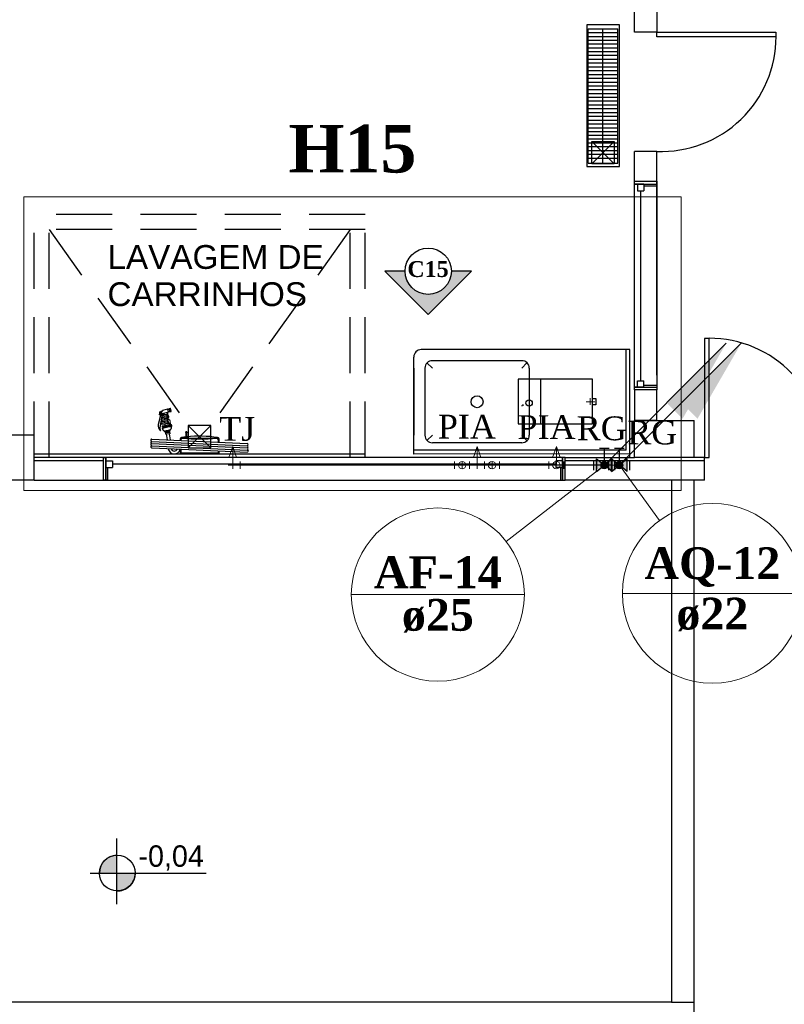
# Model space of a CAD drawing. Header units: millimetres. Extents: x 335 to 91596, y -1 to 84.
# Tile 16 of 87: x 372 to 379, y 5 to 14. Entities that reach past the tile are written whole.
import ezdxf

# ---------------------------------------------------------------- set-up
doc = ezdxf.new("R2010")
doc.units = ezdxf.units.MM
doc.header["$MEASUREMENT"] = 0
doc.linetypes.add('Dashed', pattern=[0.75, 0.5, -0.25])
for name, color, linetype, lineweight in [('AF-Colunas', 7, 'Continuous', 20), ('AF-Conexões', 7, 'Continuous', 20), ('AF-Conexões detalhe', 7, 'Continuous', 20), ('AF-Indicação coluna', 5, 'Continuous', 20), ('AF-Textos coluna', 7, 'Continuous', 20), ('AF-Textos conexão', 7, 'Continuous', 20), ('AF-Tubos detalhe', 5, 'Continuous', 20), ('AQ-Colunas', 7, 'Continuous', 20), ('AQ-Conexões detalhe', 7, 'Continuous', 20), ('AQ-Indicação coluna', 5, 'Continuous', 20), ('AQ-Textos coluna', 7, 'Continuous', 20), ('AQ-Textos conexão', 7, 'Continuous', 20), ('AQ-Tubos detalhe', 1, 'Continuous', 30), ('DI-Detalhes', 7, 'Continuous', 20), ('Simbolos', 1, 'Continuous', 30), ('SIMBOLOS INT', 8, 'Continuous', 5), ('Simbolos_int', 1, 'Continuous', 30)]:
    doc.layers.add(name, color=color, linetype=linetype, lineweight=lineweight)
doc.styles.add('Arial', font='arial.ttf')
doc.styles.add('CenturyGothic', font='GOTHIC.TTF')
doc.styles.add('TimesNewRoman', font='times.ttf')
doc.styles.add('TimesNewRomanN', font='timesbd.ttf')

msp = doc.modelspace()

# ---------------------------------------------------------------- hatches: boundary and pattern name
at = {"linetype": 'Continuous'}
for color, points in [(3, [(376.1526, 11.8723), (376.3326, 11.8723), (375.9466, 11.4863), (375.5606, 11.8723), (375.7406, 11.8723), (375.7446, 11.8303), (375.7586, 11.7883), (375.7796, 11.7513), (375.8086, 11.7193), (375.8436, 11.6933), (375.8826, 11.6773), (375.9256, 11.6673), (375.9696, 11.6673), (376.0116, 11.6763), (376.0506, 11.6933), (376.0836, 11.7193), (376.1136, 11.7513), (376.1356, 11.7883), (376.1476, 11.8273)]), (8, [(373.573, 10.5782), (373.597, 10.5722), (373.597, 10.5722), (373.573, 10.5782), (373.573, 10.5782)]), (7, [(373.0415, 6.5197), (373.1745, 6.5197), (373.1745, 6.6787), (373.1325, 6.6727), (373.0955, 6.6557), (373.0665, 6.6307), (373.0415, 6.5967), (373.0255, 6.5597), (373.0255, 6.5597), (373.0215, 6.5197), (373.0215, 6.5197), (373.0415, 6.5197), (373.0415, 6.5197)]), (7, [(373.1745, 6.3607), (373.2155, 6.3647), (373.2445, 6.3737), (373.2755, 6.3927), (373.3025, 6.4177), (373.3225, 6.4497), (373.3225, 6.4497), (373.3345, 6.4837), (373.3345, 6.4837), (373.3395, 6.5197), (373.3395, 6.5197), (373.1745, 6.5197), (373.1745, 6.3607), (373.1745, 6.3607), (373.1745, 6.3607)])]:
    msp.add_hatch(color=color, dxfattribs=at).paths.add_polyline_path(points)
at = {"layer": 'AF-Colunas', "linetype": 'Continuous'}
msp.add_hatch(color=256, dxfattribs=at).paths.add_polyline_path([(378.0672, 10.7014), (378.2087, 10.56), (378.5976, 11.2318), (378.0672, 10.7014)])
at = {"layer": 'AQ-Colunas', "linetype": 'Continuous'}
msp.add_hatch(color=256, dxfattribs=at).paths.add_polyline_path([(378.2006, 10.7014), (378.342, 10.56), (378.7309, 11.2318), (378.2006, 10.7014)])
at = {"layer": 'Simbolos', "linetype": 'Continuous'}
for points in [[(377.4433, 10.0915), (377.4433, 10.2035), (377.5133, 10.1475)], [(377.5133, 10.1475), (377.5833, 10.0915), (377.5833, 10.2035)], [(377.5767, 10.0915), (377.5767, 10.2035), (377.6467, 10.1475)], [(377.6467, 10.1475), (377.7167, 10.0915), (377.7167, 10.2035)]]:
    msp.add_hatch(color=256, dxfattribs=at).paths.add_polyline_path(points)

# ---------------------------------------------------------------- linework, layer by layer
at = {"color": 7}
for p, q in [((377.78, 13.9972), (377.78, 14.2152)), ((377.981, 14.2152), (377.981, 13.9972)), ((377.368, 14.0282), (377.632, 14.0282)), ((377.368, 12.8342), (377.368, 14.0282)), ((377.499, 12.8342), (377.499, 14.0282)), ((377.632, 12.8342), (377.632, 14.0282)), ((377.368, 13.9952), (377.632, 13.9952)), ((377.368, 13.9602), (377.632, 13.9602)), ((377.368, 13.9272), (377.632, 13.9272)), ((377.981, 13.9972), (377.78, 13.9972)), ((377.368, 13.8942), (377.632, 13.8942)), ((377.368, 13.8602), (377.632, 13.8602)), ((377.368, 13.8252), (377.632, 13.8252)), ((377.368, 13.7932), (377.632, 13.7932)), ((377.368, 13.7572), (377.632, 13.7572)), ((377.368, 13.7242), (377.632, 13.7242)), ((377.368, 13.6902), (377.632, 13.6902)), ((377.368, 13.6572), (377.632, 13.6572)), ((377.368, 13.6232), (377.632, 13.6232)), ((377.368, 13.5892), (377.632, 13.5892)), ((377.368, 13.5542), (377.632, 13.5542)), ((377.368, 13.5222), (377.632, 13.5222)), ((377.368, 13.4872), (377.632, 13.4872)), ((377.368, 13.4542), (377.632, 13.4542)), ((377.368, 13.4192), (377.632, 13.4192)), ((377.368, 13.3862), (377.632, 13.3862)), ((377.368, 13.3522), (377.632, 13.3522)), ((377.368, 13.3182), (377.632, 13.3182)), ((377.368, 13.2842), (377.632, 13.2842)), ((377.368, 13.2522), (377.632, 13.2522)), ((377.368, 13.2162), (377.632, 13.2162)), ((377.368, 13.1832), (377.632, 13.1832)), ((377.368, 13.1482), (377.632, 13.1482)), ((377.368, 13.1152), (377.632, 13.1152)), ((377.368, 13.0822), (377.632, 13.0822)), ((377.368, 13.0482), (377.632, 13.0482)), ((377.368, 13.0132), (377.632, 13.0132)), ((377.368, 12.9812), (377.632, 12.9812)), ((377.601, 12.8272), (377.402, 13.0252)), ((377.402, 12.8272), (377.601, 13.0252)), ((377.368, 12.9452), (377.632, 12.9452)), ((377.368, 12.9122), (377.632, 12.9122)), ((377.368, 12.8782), (377.632, 12.8782)), ((377.78, 10.9482), (377.78, 12.9382)), ((377.981, 12.9382), (377.78, 12.9382)), ((377.981, 12.6742), (377.981, 12.9382)), ((377.368, 12.8342), (377.632, 12.8342)), ((377.78, 12.6742), (377.981, 12.6742)), ((377.78, 10.8162), (377.78, 12.6742)), ((377.865, 12.6472), (377.78, 12.6472)), ((377.78, 12.6472), (377.981, 12.6472)), ((377.807, 12.6472), (377.807, 12.5882)), ((377.865, 12.6472), (377.865, 12.5882)), ((377.865, 12.6312), (377.981, 12.6312)), ((377.981, 10.9482), (377.981, 12.6742)), ((377.981, 12.6742), (377.981, 10.8162)), ((377.981, 12.6272), (377.981, 12.6682)), ((377.807, 12.5882), (377.865, 12.5882)), ((377.838, 10.8982), (377.838, 12.5882)), ((377.739, 11.1772), (375.884, 11.1772)), ((377.707, 10.2802), (377.707, 11.1772)), ((377.739, 10.2482), (377.739, 11.1772)), ((375.817, 10.2462), (375.817, 11.1092)), ((375.817, 11.0102), (375.817, 10.4132)), ((377.807, 10.8982), (377.865, 10.8982)), ((377.807, 10.8402), (377.807, 10.8982)), ((377.865, 10.8402), (377.865, 10.8982)), ((377.865, 10.8402), (377.78, 10.8402)), ((377.78, 10.8402), (377.981, 10.8402)), ((377.981, 10.8162), (377.78, 10.8162)), ((377.78, 10.8162), (377.78, 10.5452)), ((377.981, 10.8562), (377.865, 10.8562)), ((377.981, 10.5452), (377.981, 10.8162)), ((377.78, 10.5452), (377.981, 10.5452)), ((377.981, 10.5452), (377.78, 10.5452)), ((377.78, 10.2142), (377.78, 10.5452)), ((378.311, 10.2142), (378.311, 10.5452)), ((374.013, 10.3012), (373.812, 10.5002)), ((373.812, 10.3012), (374.013, 10.5002)), ((372.441, 10.4132), (372.043, 10.4132)), ((372.441, 10.2142), (372.441, 10.4132)), ((377.707, 10.2802), (375.817, 10.2802)), ((377.739, 10.2482), (375.817, 10.2462)), ((373.054, 10.2142), (372.441, 10.2142)), ((372.441, 10.0152), (372.441, 10.2142)), ((373.054, 10.1872), (372.441, 10.1872)), ((373.054, 10.2142), (373.078, 10.2142)), ((373.078, 10.2142), (373.054, 10.2142)), ((373.054, 10.2142), (373.054, 10.0152)), ((373.078, 10.1272), (373.078, 10.2142)), ((373.078, 10.0152), (373.078, 10.2142)), ((377.142, 10.2142), (373.078, 10.2142)), ((373.078, 10.2142), (373.078, 10.0152)), ((373.078, 10.1872), (373.078, 10.1272)), ((373.078, 10.1872), (373.138, 10.1872)), ((373.138, 10.1872), (373.138, 10.1272)), ((373.138, 10.1582), (377.081, 10.1582)), ((377.081, 10.1872), (377.081, 10.1272)), ((377.142, 10.1872), (377.081, 10.1872)), ((377.142, 10.1272), (377.142, 10.2142)), ((377.166, 10.2142), (377.142, 10.2142)), ((377.142, 10.2142), (377.142, 10.0152)), ((377.166, 10.2142), (377.142, 10.2142)), ((377.142, 10.0152), (377.142, 10.2142)), ((377.142, 10.1872), (377.142, 10.1272)), ((377.166, 10.2142), (377.78, 10.2142)), ((377.166, 10.0152), (377.166, 10.2142)), ((378.405, 10.1872), (377.166, 10.1872)), ((378.311, 10.2142), (377.78, 10.2142)), ((378.405, 10.2142), (377.967, 10.2142)), ((378.405, 10.0152), (378.405, 10.2142)), ((373.078, 10.1272), (373.138, 10.1272)), ((373.078, 10.1272), (373.095, 10.1272)), ((373.095, 10.0152), (373.095, 10.1272)), ((377.142, 10.1272), (377.081, 10.1272)), ((377.123, 10.1272), (377.142, 10.1272)), ((377.123, 10.1272), (377.123, 10.0152)), ((372.441, 10.0152), (372.043, 10.0152)), ((372.441, 10.0152), (373.054, 10.0152)), ((373.095, 10.0152), (373.054, 10.0152)), ((373.054, 10.0152), (373.078, 10.0152)), ((373.078, 10.0152), (377.142, 10.0152)), ((377.123, 10.0152), (377.166, 10.0152)), ((377.142, 10.0152), (377.166, 10.0152)), ((378.405, 10.0152), (377.166, 10.0152)), ((378.311, 10.0152), (378.11, 10.0152)), ((378.11, 10.0152), (378.11, 5.3712)), ((378.311, 5.3712), (378.311, 10.0152)), ((373.1745, 6.8257), (373.1745, 6.2417)), ((373.1745, 6.6787), (373.1745, 6.3607)), ((372.9405, 6.5197), (373.9705, 6.5197)), ((373.0215, 6.5197), (373.3395, 6.5197)), ((378.11, 5.3712), (367.208, 5.3712)), ((378.11, 5.3712), (378.311, 5.3712)), ((378.311, 5.1722), (378.311, 5.3712))]:
    msp.add_line(p, q, dxfattribs=at)
at = {"color": 7, "linetype": 'Dashed'}
for p, q in [((375.386, 12.3762), (372.441, 12.3762)), ((372.441, 10.2142), (372.441, 12.3762)), ((375.386, 10.2142), (375.386, 12.3762)), ((375.386, 12.2442), (372.441, 12.2442)), ((372.573, 10.2142), (372.573, 12.2442)), ((372.573, 12.2442), (373.812, 10.5002)), ((375.253, 12.2442), (374.013, 10.5002)), ((375.253, 10.2142), (375.253, 12.2442)), ((377.739, 10.2142), (377.739, 10.7572)), ((377.688, 10.2802), (375.869, 10.2802))]:
    msp.add_line(p, q, dxfattribs=at)
at = {"color": 3}
for p, q in [((375.9466, 11.4863), (375.5606, 11.8723)), ((375.7406, 11.8723), (375.5606, 11.8723)), ((376.3326, 11.8723), (375.9466, 11.4863)), ((376.3326, 11.8723), (376.1526, 11.8723))]:
    msp.add_line(p, q, dxfattribs=at)
at = {"color": 8}
for p, q in [((375.983, 11.0102), (375.935, 11.0562)), ((376.779, 11.0762), (375.983, 11.0762)), ((376.779, 11.0102), (376.825, 11.0562)), ((375.916, 11.0102), (375.916, 10.4132)), ((376.845, 11.0102), (376.845, 10.4132)), ((377.409, 10.9117), (376.746, 10.9117)), ((376.746, 10.9117), (376.746, 10.5137)), ((376.945, 10.9117), (376.945, 10.5137)), ((377.409, 10.5137), (377.409, 10.9117)), ((377.409, 10.7397), (377.437, 10.7397)), ((377.437, 10.6837), (377.409, 10.6837)), ((377.437, 10.7397), (377.437, 10.6837)), ((373.557, 10.5962), (373.555, 10.5982)), ((373.557, 10.5962), (373.555, 10.5962)), ((373.56, 10.6042), (373.556, 10.6042)), ((373.56, 10.6012), (373.556, 10.6042)), ((373.56, 10.6002), (373.556, 10.6012)), ((373.56, 10.6012), (373.556, 10.6012)), ((373.557, 10.6002), (373.556, 10.6002)), ((373.557, 10.5982), (373.556, 10.5982)), ((373.557, 10.5962), (373.563, 10.6202)), ((373.561, 10.6142), (373.557, 10.6162)), ((373.561, 10.6142), (373.557, 10.6142)), ((373.561, 10.6122), (373.557, 10.6122)), ((373.561, 10.6122), (373.557, 10.6122)), ((373.561, 10.6092), (373.557, 10.6102)), ((373.561, 10.6102), (373.557, 10.6102)), ((373.56, 10.6092), (373.557, 10.6092)), ((373.56, 10.6052), (373.557, 10.6062)), ((373.56, 10.6062), (373.557, 10.6062)), ((373.56, 10.6052), (373.557, 10.6052)), ((373.563, 10.6172), (373.56, 10.6202)), ((373.563, 10.6202), (373.56, 10.6202)), ((373.561, 10.6172), (373.56, 10.6172)), ((373.561, 10.6162), (373.56, 10.6162)), ((373.627, 10.6162), (373.581, 10.6042)), ((373.624, 10.5982), (373.581, 10.5942)), ((373.629, 10.6442), (373.584, 10.6332)), ((373.589, 10.5942), (373.595, 10.5962)), ((373.593, 10.6062), (373.595, 10.5962)), ((373.636, 10.6222), (373.631, 10.6422)), ((373.643, 10.6442), (373.632, 10.6412)), ((373.648, 10.6262), (373.636, 10.6222)), ((373.643, 10.6442), (373.637, 10.6422)), ((373.651, 10.6492), (373.64, 10.6482)), ((373.643, 10.6252), (373.648, 10.6262)), ((373.657, 10.6222), (373.647, 10.6212)), ((373.659, 10.6282), (373.656, 10.6462)), ((373.561, 10.5772), (373.544, 10.5092)), ((373.576, 10.5842), (373.56, 10.4832)), ((373.573, 10.5782), (373.597, 10.5722)), ((373.573, 10.5782), (373.597, 10.5722)), ((373.576, 10.5892), (373.581, 10.5902)), ((373.621, 10.5732), (373.577, 10.5692)), ((373.621, 10.5612), (373.577, 10.5572)), ((373.624, 10.5502), (373.577, 10.5452)), ((373.627, 10.5372), (373.577, 10.5322)), ((373.632, 10.5252), (373.577, 10.5202)), ((373.64, 10.5142), (373.577, 10.5082)), ((373.621, 10.5852), (373.579, 10.5822)), ((373.595, 10.5842), (373.597, 10.5722)), ((373.599, 10.5582), (373.599, 10.5462)), ((373.6, 10.5342), (373.603, 10.5212)), ((373.603, 10.5102), (373.604, 10.4982)), ((376.746, 10.5137), (377.409, 10.5137)), ((373.648, 10.5022), (373.579, 10.4952)), ((373.659, 10.4932), (373.581, 10.4852)), ((373.648, 10.4572), (373.599, 10.4502)), ((373.599, 10.4502), (373.6, 10.4452)), ((373.648, 10.4512), (373.6, 10.4452)), ((373.605, 10.4872), (373.605, 10.4832)), ((373.643, 10.4502), (373.605, 10.4452)), ((373.643, 10.4472), (373.605, 10.4422)), ((373.643, 10.4472), (373.605, 10.4412)), ((373.643, 10.4462), (373.605, 10.4412)), ((373.645, 10.4452), (373.605, 10.4392)), ((373.605, 10.4452), (373.605, 10.4392)), ((373.647, 10.4392), (373.608, 10.4372)), ((373.608, 10.4372), (373.609, 10.4232)), ((373.648, 10.4252), (373.609, 10.4232)), ((373.616, 10.4512), (373.616, 10.4462)), ((373.616, 10.4252), (373.624, 10.3732)), ((373.635, 10.4552), (373.635, 10.4472)), ((373.641, 10.4252), (373.651, 10.3712)), ((373.643, 10.4502), (373.645, 10.4452)), ((373.647, 10.4392), (373.648, 10.4252)), ((373.648, 10.4572), (373.648, 10.4512)), ((373.791, 10.4302), (373.791, 10.3932)), ((373.796, 10.4302), (373.796, 10.3932)), ((373.488, 10.3782), (374.336, 10.3392)), ((373.488, 10.3592), (374.336, 10.3192)), ((373.488, 10.3392), (374.336, 10.3012)), ((373.74, 10.3812), (373.74, 10.3672)), ((373.747, 10.3732), (373.747, 10.3662)), ((373.759, 10.3862), (374.065, 10.3862)), ((373.759, 10.3862), (374.065, 10.3862)), ((373.799, 10.3932), (373.791, 10.3932)), ((373.799, 10.3992), (373.799, 10.3932)), ((374.077, 10.3732), (374.077, 10.3512)), ((374.085, 10.3812), (374.085, 10.3512)), ((375.983, 10.4132), (375.935, 10.3662)), ((376.779, 10.3462), (375.983, 10.3462)), ((376.779, 10.4132), (376.825, 10.3672)), ((373.488, 10.3192), (374.337, 10.2822)), ((373.491, 10.3012), (374.337, 10.2642)), ((373.74, 10.2912), (373.74, 10.2482)), ((374.085, 10.2482), (373.74, 10.2482)), ((373.747, 10.2912), (373.747, 10.2542)), ((374.077, 10.2542), (373.747, 10.2542)), ((374.065, 10.2482), (373.763, 10.2482)), ((374.077, 10.2752), (374.077, 10.2542)), ((374.085, 10.2752), (374.085, 10.2482))]:
    msp.add_line(p, q, dxfattribs=at)
msp.add_line((377.78, 10.5452), (378.311, 10.5452))
at = {"color": 7}
for points in [[(377.356, 12.8032), (377.648, 12.8032), (377.648, 14.0642), (377.356, 14.0642), (377.356, 12.8032)], [(377.601, 12.8272), (377.402, 12.8272), (377.402, 13.0252), (377.601, 13.0252), (377.601, 12.8272)]]:
    msp.add_lwpolyline(points, dxfattribs=at)
for points in [[(377.981, 13.9972), (379.04, 13.9972), (379.04, 13.9572), (377.981, 13.9572), (377.981, 13.9972)], [(378.405, 10.2142), (378.445, 10.2142), (378.445, 11.2752), (378.405, 11.2752), (378.405, 10.2142)], [(373.812, 10.5002), (373.812, 10.3012), (374.013, 10.3012), (374.013, 10.5002), (373.812, 10.5002)]]:
    msp.add_lwpolyline(points, close=True, dxfattribs=at)
at = {"color": 8}
msp.add_lwpolyline([(372.441, 10.2482), (375.386, 10.2482)], dxfattribs=at)
at = {"color": 3}
msp.add_circle((375.9466, 11.8723), 0.206, dxfattribs=at)
at = {"color": 8}
for centre, radius in [((376.381, 10.7112), 0.0531), ((376.844, 10.6997), 0.0279)]:
    msp.add_circle(centre, radius, dxfattribs=at)
at = {"color": 7}
msp.add_circle((373.1805, 6.5197), 0.1592, dxfattribs=at)
for centre, radius, start, end in [((378.019, 13.9592), 1.0223, 267.811, 0), ((378.445, 10.2542), 1.0223, 357.811, 90), ((375.884, 11.1092), 0.0663, 90, 180), ((373.1805, 6.5197), 0.1592, 92.4939, 180), ((373.1805, 6.5197), 0.1592, 267.506, 0)]:
    msp.add_arc(centre, radius, start, end, dxfattribs=at)
at = {"color": 8}
for centre, radius, start, end in [((375.983, 11.0102), 0.0663, 90, 180), ((376.779, 11.0102), 0.0663, 0.00001, 90), ((373.613, 10.5962), 0.0591, 157.307, 180.643), ((373.556, 10.5982), 0.00218, 210.581, 325.776), ((373.475, 10.6252), 0.0843, 340.829, 357.121), ((373.589, 10.6012), 0.0303, 160.731, 208.029), ((373.561, 10.6202), 0.00199, 20.0669, 156.29), ((373.529, 10.6532), 0.0519, 308.65, 333.06), ((373.589, 10.6062), 0.0231, 170.454, 224.419), ((373.512, 10.6572), 0.0723, 320.066, 337.173), ((373.579, 10.6102), 0.00738, 153.533, 283.698), ((373.54, 10.6382), 0.0407, 322.953, 343.575), ((373.577, 10.6282), 0.00141, 356.985, 157.759), ((373.588, 10.6252), 0.00917, 105, 163.575), ((373.736, 10.5772), 0.1155, 160.261, 229.739), ((373.756, 10.5822), 0.1324, 165.195, 224.805), ((373.674, 10.6102), 0.048, 174.126, 202.233), ((373.652, 10.5942), 0.0323, 119.326, 139.216), ((373.629, 10.6422), 0.00183, 15, 105), ((373.647, 10.6422), 0.00923, 143.331, 178.295), ((373.647, 10.6422), 0.00923, 143.331, 178.295), ((373.62, 10.6282), 0.0276, 34.406, 44.8937), ((373.62, 10.6282), 0.0276, 345.106, 44.8936), ((373.651, 10.6302), 0.00923, 211.705, 246.669), ((373.651, 10.6302), 0.00923, 211.705, 246.669), ((373.62, 10.6282), 0.0276, 345.106, 355.594), ((373.651, 10.6462), 0.00459, 15, 105), ((373.656, 10.6282), 0.00459, 285, 15), ((376.788, 10.6737), 0.00796, 21.2026, 201.203), ((373.616, 10.5022), 0.0723, 174.796, 220.375), ((373.551, 10.5842), 0.0138, 327.813, 18.1044), ((373.568, 10.5852), 0.00764, 350.923, 44.4191), ((373.921, 10.5362), 0.3445, 178.424, 180.459), ((373.921, 10.5362), 0.3445, 182.488, 184.514), ((373.921, 10.5362), 0.3445, 174.323, 176.379), ((373.921, 10.5362), 0.3445, 170.165, 172.253), ((373.619, 10.5782), 0.0189, 332.244, 48.5347), ((373.647, 10.5642), 0.0128, 152.671, 250.749), ((373.637, 10.5362), 0.0161, 331.435, 75.543), ((373.663, 10.5212), 0.0123, 147.791, 253.194), ((373.653, 10.4982), 0.0129, 309.626, 63.114), ((373.593, 10.4782), 0.0349, 172.001, 216.697), ((373.563, 10.4572), 0.00264, 217.457, 9.43779), ((373.921, 10.5362), 0.3445, 186.538, 188.564), ((373.621, 10.4832), 0.0409, 183.39, 236.397), ((373.587, 10.5562), 0.0766, 265.771, 284.371), ((373.587, 10.5572), 0.0766, 266.03, 284.371), ((373.593, 10.5842), 0.1007, 276.422, 290.118), ((373.595, 10.5822), 0.1007, 276.422, 290.118), ((373.645, 10.3932), 0.0979, 79.6017, 99.1776), ((373.645, 10.3912), 0.0979, 79.6017, 99.1776), ((373.627, 10.4852), 0.0348, 305.311, 5.78563), ((373.795, 10.4372), 0.00668, 291.332, 248.668), ((373.488, 10.3702), 0.0097, 87.5537, 274.501), ((373.488, 10.3502), 0.0097, 87.5537, 274.501), ((373.488, 10.3302), 0.0097, 87.5537, 274.501), ((373.754, 10.3812), 0.0133, 94.4044, 180), ((373.759, 10.3732), 0.0133, 90, 180), ((373.913, 9.3272), 1.0779, 96.4986, 98.5486), ((373.913, 12.2782), 1.8977, 265.389, 274.611), ((373.913, 12.2782), 1.8977, 265.389, 274.611), ((373.913, 9.3272), 1.0779, 81.4514, 96.1096), ((374.065, 10.3732), 0.0133, 0.00002, 90), ((374.072, 10.3812), 0.0133, 0.00002, 85.5956), ((374.335, 10.3302), 0.00996, 284.643, 77.4114), ((375.983, 10.4132), 0.0663, 180, 270), ((376.779, 10.4132), 0.0663, 270, 0.00004), ((373.488, 10.3112), 0.0097, 87.5537, 274.501), ((373.687, 10.3012), 0.0541, 186.403, 348.385), ((373.688, 10.3012), 0.029, 192.74, 342.048), ((374.335, 10.3112), 0.00996, 284.643, 77.4114), ((374.335, 10.2922), 0.00996, 284.643, 77.4114), ((374.335, 10.2722), 0.00996, 284.643, 77.4114), ((374.347, 10.2782), 0.00265, 207.651, 270)]:
    msp.add_arc(centre, radius, start, end, dxfattribs=at)
at = {"layer": 'AF-Colunas', "linetype": 'Continuous'}
msp.add_line((377.5369, 10.1711), (378.5976, 11.2318), dxfattribs=at)
at = {"layer": 'AF-Colunas', "linetype": 'Continuous', "const_width": 0.0333}
msp.add_lwpolyline([(377.5299, 10.1475, 1), (377.4966, 10.1475, 1)], format="xyb", close=True, dxfattribs=at)
at = {"layer": 'AF-Colunas', "linetype": 'Continuous'}
msp.add_circle((377.5133, 10.1475), 0.0333, dxfattribs=at)
at = {"layer": 'AF-Conexões', "linetype": 'Continuous'}
for p, q in [((377.02, 10.1143), (377.02, 10.1809)), ((377.1534, 10.1809), (377.1534, 10.1142)), ((377.0867, 10.1476), (377.02, 10.1476)), ((377.0867, 10.1476), (377.1534, 10.1476))]:
    msp.add_line(p, q, dxfattribs=at)
msp.add_circle((377.0867, 10.1476), 0.0333, dxfattribs=at)
at = {"layer": 'AF-Conexões detalhe', "linetype": 'Continuous'}
for p, q in [((374.1735, 10.2143), (374.2068, 10.3143)), ((374.2068, 10.1476), (374.2068, 10.3143)), ((374.2401, 10.2143), (374.2068, 10.3143)), ((377.0534, 10.2143), (377.0867, 10.3143)), ((377.0867, 10.1476), (377.0867, 10.3143)), ((377.1201, 10.2143), (377.0867, 10.3143)), ((374.1735, 10.2143), (374.2401, 10.2143)), ((374.2735, 10.1809), (374.2735, 10.1143)), ((376.1814, 10.1144), (376.1814, 10.181)), ((376.3147, 10.181), (376.3147, 10.1144)), ((376.3148, 10.1809), (376.3147, 10.1143)), ((377.0534, 10.2143), (377.1201, 10.2143)), ((377.4467, 10.1142), (377.4467, 10.1809)), ((374.2068, 10.1476), (374.2735, 10.1476)), ((376.2481, 10.1477), (376.1814, 10.1477)), ((376.2481, 10.1477), (376.3147, 10.1477)), ((376.2481, 10.1477), (376.3147, 10.1476)), ((377.5133, 10.1475), (377.4467, 10.1475))]:
    msp.add_line(p, q, dxfattribs=at)
for centre in [(376.2481, 10.1477), (376.2481, 10.1477), (376.2481, 10.1477), (377.0867, 10.1476), (377.5133, 10.1475), (377.5133, 10.1475)]:
    msp.add_circle(centre, 0.0333, dxfattribs=at)
at = {"layer": 'AF-Indicação coluna'}
for p, q in [((377.5133, 10.1475), (376.64, 9.4691)), ((375.2619, 8.9967), (376.8019, 8.9967))]:
    msp.add_line(p, q, dxfattribs=at)
msp.add_circle((376.0319, 8.9967), 0.77, dxfattribs=at)
at = {"layer": 'AF-Tubos detalhe'}
for p, q in [((376.1814, 10.1477), (374.2735, 10.1476)), ((376.3147, 10.1476), (376.3144, 10.1476)), ((377.02, 10.1476), (376.3147, 10.1477)), ((377.4467, 10.1475), (377.1534, 10.1476))]:
    msp.add_line(p, q, dxfattribs=at)
at = {"layer": 'AQ-Colunas', "linetype": 'Continuous'}
msp.add_line((377.6702, 10.1711), (378.7309, 11.2318), dxfattribs=at)
at = {"layer": 'AQ-Colunas', "linetype": 'Continuous', "const_width": 0.0333}
msp.add_lwpolyline([(377.6633, 10.1475, 1), (377.63, 10.1475, 1)], format="xyb", close=True, dxfattribs=at)
at = {"layer": 'AQ-Colunas', "linetype": 'Continuous'}
msp.add_circle((377.6467, 10.1475), 0.0333, dxfattribs=at)
at = {"layer": 'AQ-Conexões detalhe', "linetype": 'Continuous'}
for p, q in [((376.3478, 10.2141), (376.3811, 10.3141)), ((376.3811, 10.1475), (376.3811, 10.3141)), ((376.4144, 10.2141), (376.3811, 10.3141)), ((376.3143, 10.1143), (376.3145, 10.1809)), ((376.3478, 10.2141), (376.4144, 10.2141)), ((376.4475, 10.1143), (376.4474, 10.1809)), ((376.4477, 10.1809), (376.4478, 10.1143)), ((376.5808, 10.1811), (376.5808, 10.1144)), ((377.58, 10.1142), (377.58, 10.1809)), ((376.3811, 10.1475), (376.3144, 10.1476)), ((376.3811, 10.1475), (376.4477, 10.1476)), ((376.5141, 10.1477), (376.4475, 10.1476)), ((376.5141, 10.1477), (376.5808, 10.1477)), ((377.6467, 10.1475), (377.58, 10.1475))]:
    msp.add_line(p, q, dxfattribs=at)
for centre in [(376.5141, 10.1477), (376.5141, 10.1477), (377.6467, 10.1475), (377.6467, 10.1475)]:
    msp.add_circle(centre, 0.0333, dxfattribs=at)
at = {"layer": 'AQ-Indicação coluna'}
for p, q in [((377.6467, 10.1475), (378.0043, 9.6549)), ((377.6742, 9.0075), (379.2742, 9.0075))]:
    msp.add_line(p, q, dxfattribs=at)
msp.add_circle((378.4742, 9.0075), 0.8, dxfattribs=at)
at = {"layer": 'AQ-Tubos detalhe'}
for p, q in [((376.4475, 10.1476), (376.4477, 10.1476)), ((377.58, 10.1475), (376.5808, 10.1477))]:
    msp.add_line(p, q, dxfattribs=at)
at = {"layer": 'DI-Detalhes', "color": 3, "linetype": 'Continuous'}
msp.add_lwpolyline([(378.1966, 9.9215), (372.3493, 9.9215), (372.3493, 12.5325), (378.1966, 12.5325), (378.1966, 9.9215)], close=True, dxfattribs=at)
at = {"layer": 'Simbolos'}
for p, q in [((377.5553, 10.2945), (377.4713, 10.2945)), ((377.5133, 10.1475), (377.5133, 10.2945)), ((377.6887, 10.2945), (377.6047, 10.2945)), ((377.6467, 10.1475), (377.6467, 10.2945)), ((377.4193, 10.1025), (377.4193, 10.1925)), ((377.4433, 10.0915), (377.4433, 10.2035)), ((377.4433, 10.2035), (377.5133, 10.1475)), ((377.5833, 10.2035), (377.5133, 10.1475)), ((377.5767, 10.0915), (377.5767, 10.2035)), ((377.5767, 10.2035), (377.6467, 10.1475)), ((377.5833, 10.0915), (377.5833, 10.2035)), ((377.6073, 10.1025), (377.6073, 10.1925)), ((377.7167, 10.2035), (377.6467, 10.1475)), ((377.7167, 10.0915), (377.7167, 10.2035)), ((377.4433, 10.0915), (377.5133, 10.1475)), ((377.5833, 10.0915), (377.5133, 10.1475)), ((377.5767, 10.0915), (377.6467, 10.1475)), ((377.7167, 10.0915), (377.6467, 10.1475))]:
    msp.add_line(p, q, dxfattribs=at)
at = {"layer": 'SIMBOLOS INT', "linetype": 'Continuous'}
for p, q in [((377.3885, 10.7117), (377.3505, 10.7117)), ((377.3505, 10.7117), (377.4285, 10.7117)), ((377.3885, 10.6837), (377.3885, 10.7447)), ((377.437, 10.7117), (377.437, 10.6837)), ((374.2068, 10.1475), (374.2068, 10.1755)), ((374.2068, 10.1755), (374.2068, 10.1145)), ((376.248, 10.1475), (376.248, 10.1755)), ((376.248, 10.1755), (376.248, 10.1145)), ((376.381, 10.1475), (376.381, 10.1755)), ((376.381, 10.1755), (376.381, 10.1145)), ((376.514, 10.1475), (376.514, 10.1755)), ((376.514, 10.1755), (376.514, 10.1145)), ((374.2448, 10.1475), (374.1668, 10.1475)), ((374.2068, 10.1475), (374.2448, 10.1475)), ((376.285, 10.1475), (376.207, 10.1475)), ((376.248, 10.1475), (376.285, 10.1475)), ((376.418, 10.1475), (376.34, 10.1475)), ((376.381, 10.1475), (376.418, 10.1475)), ((376.552, 10.1475), (376.474, 10.1475)), ((376.514, 10.1475), (376.552, 10.1475))]:
    msp.add_line(p, q, dxfattribs=at)
at = {"layer": 'Simbolos_int'}
for p, q in [((377.5527, 10.1025), (377.5527, 10.1925)), ((377.7407, 10.1025), (377.7407, 10.1925))]:
    msp.add_line(p, q, dxfattribs=at)

# ---------------------------------------------------------------- texts
at = {"char_height": 0.2118, "attachment_point": 7, "line_spacing_factor": 0.798, "style": 'Arial'}
for s, insert, width in [('LAVAGEM DE ', (373.093, 11.8901), 4.122888), ('CARRINHOS', (373.093, 11.5591), 3.645688)]:
    msp.add_mtext(s, dxfattribs=dict(at, insert=insert, width=width))
at = {"color": 3, "insert": (375.761, 11.8188), "char_height": 0.1412, "width": 0.667703, "attachment_point": 7, "line_spacing_factor": 0.798, "style": 'TimesNewRomanN'}
msp.add_mtext('C15', dxfattribs=at)
at = {"color": 7, "insert": (373.369, 6.5401), "char_height": 0.19066, "width": 1.125232, "attachment_point": 7, "line_spacing_factor": 0.798, "style": 'CenturyGothic'}
msp.add_mtext('-0,04', dxfattribs=at)
at = {"layer": 'AF-Textos coluna', "char_height": 0.2824, "attachment_point": 8, "line_spacing_factor": 0.798, "style": 'TimesNewRomanN'}
for s, insert, width in [('AF-14', (376.032, 9.0534), 2.063465), ('ø25', (376.032, 8.6574), 1.16565)]:
    msp.add_mtext(s, dxfattribs=dict(at, insert=insert, width=width))
at = {"layer": 'AF-Textos conexão', "char_height": 0.2118, "attachment_point": 7, "line_spacing_factor": 0.798, "style": 'TimesNewRoman'}
for s, insert, width in [('TJ', (374.087, 10.3611), 0.607615), ('PIA', (376.741, 10.3801), 0.978112), ('RG', (377.268, 10.3661), 0.844733)]:
    msp.add_mtext(s, dxfattribs=dict(at, insert=insert, width=width))
at = {"layer": 'AQ-Textos coluna', "char_height": 0.2824, "attachment_point": 8, "line_spacing_factor": 0.798, "style": 'TimesNewRomanN'}
for s, insert, width in [('AQ-12', (378.474, 9.0644), 2.191724), ('ø22', (378.474, 8.6684), 1.16565)]:
    msp.add_mtext(s, dxfattribs=dict(at, insert=insert, width=width))
at = {"layer": 'AQ-Textos conexão', "char_height": 0.2118, "attachment_point": 7, "line_spacing_factor": 0.798, "style": 'TimesNewRoman'}
for s, insert, width in [('PIA', (376.032, 10.3841), 0.978112), ('RG', (377.717, 10.3291), 0.844733)]:
    msp.add_mtext(s, dxfattribs=dict(at, insert=insert, width=width))
at = {"layer": 'DI-Detalhes', "color": 3, "insert": (375.273, 12.744), "char_height": 0.4236, "width": 2.065351, "attachment_point": 8, "line_spacing_factor": 0.798, "style": 'TimesNewRomanN'}
msp.add_mtext('H15', dxfattribs=at)

doc.saveas('drawing.dxf')
